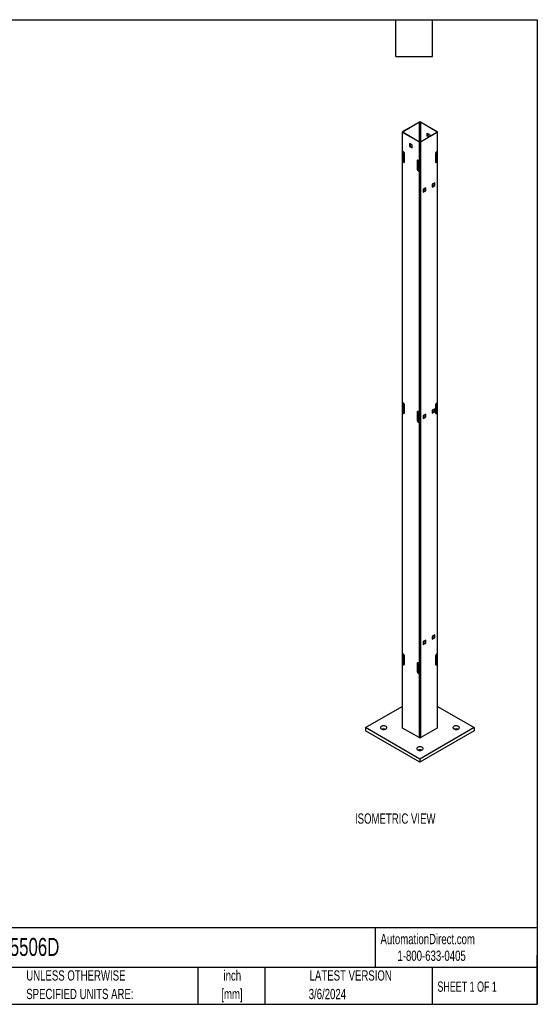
# Model space of a CAD drawing. Header units: inches. Extents: x 0.2 to 10.8, y 0.2 to 8.2.
# Tile 2 of 2: x 6.5 to 10.8, y 0.2 to 8.2. Entities that reach past the tile are written whole.
import ezdxf

# ---------------------------------------------------------------- set-up
doc = ezdxf.new("R2010")
doc.units = ezdxf.units.IN
doc.header["$MEASUREMENT"] = 0
doc.layers.add('DIMENSIONS', color=140, linetype='Continuous', lineweight=25)
doc.layers.add('TEXT', color=140, linetype='Continuous', lineweight=25)
doc.styles.add('SLDTEXTSTYLE0', font='TXT', dxfattribs={"width": 0.7})
doc.styles.add('SLDTEXTSTYLE1', font='TXT', dxfattribs={"width": 0.65})

# ---------------------------------------------------------------- blocks, each defined once
blk = doc.blocks.new('SW_NOTE_0')
at = {"layer": 'DIMENSIONS', "color": 0, "insert": (0, 0.859), "char_height": 0.66667, "attachment_point": 1, "style": 'SLDTEXTSTYLE0'}
blk.add_mtext('ISOMETRIC VIEW', dxfattribs=at)
blk = doc.blocks.new('ISOMETRIC_VIEW')
at = {"layer": 'DIMENSIONS', "color": 140}
blk.add_blockref('SW_NOTE_0', (0, -0.097), dxfattribs=at)

msp = doc.modelspace()

# ---------------------------------------------------------------- linework, layer by layer
for p, q in [((9.65604, 7.34152), (9.78921, 7.4184)), ((9.79263, 7.41642), (9.65946, 7.33954)), ((9.79263, 7.26332), (9.79263, 7.41642)), ((9.93311, 7.33954), (9.79994, 7.41642)), ((9.79994, 7.41642), (9.79994, 7.25845)), ((9.80336, 7.4184), (9.93653, 7.34152)), ((9.65311, 7.33744), (9.65311, 2.49773)), ((9.78921, 7.25648), (9.65604, 7.33335)), ((9.65604, 7.18025), (9.65604, 7.33335)), ((9.65946, 7.33954), (9.65946, 7.33533)), ((9.65946, 7.33533), (9.79263, 7.25845)), ((9.79994, 7.25845), (9.93311, 7.33533)), ((9.93653, 7.33335), (9.80336, 7.25648)), ((9.8564, 7.32748), (9.87665, 7.31579)), ((9.8564, 7.30409), (9.8564, 7.32748)), ((9.85982, 7.30606), (9.8564, 7.30409)), ((9.8677, 7.29757), (9.8564, 7.30409)), ((9.85982, 7.32551), (9.85982, 7.30606)), ((9.85982, 7.30606), (9.87112, 7.29954)), ((9.87665, 7.31579), (9.87665, 7.30273)), ((9.93311, 7.33533), (9.93311, 7.33954)), ((9.93653, 7.33335), (9.93653, 7.18025)), ((9.93946, 2.49773), (9.93946, 7.33744)), ((9.73276, 7.23272), (9.7125, 7.24441)), ((9.7125, 7.24441), (9.7125, 7.22102)), ((9.7125, 7.22102), (9.71592, 7.22299)), ((9.7125, 7.22102), (9.73276, 7.20933)), ((9.71592, 7.24244), (9.71592, 7.22299)), ((9.71592, 7.22299), (9.73276, 7.21327)), ((9.73276, 7.20933), (9.73276, 7.23272)), ((9.78841, 7.26088), (9.79263, 7.26332)), ((9.78921, 7.25648), (9.78921, 7.10337)), ((9.79049, 7.25968), (9.79049, 7.26209)), ((9.79401, 7.25788), (9.79401, 7.26389)), ((9.80336, 2.41677), (9.80336, 7.25648)), ((9.65496, 7.09593), (9.65496, 7.18099)), ((9.66252, 7.17651), (9.65604, 7.18025)), ((9.65848, 7.09796), (9.65848, 7.17885)), ((9.65946, 7.17828), (9.65946, 7.09717)), ((9.67019, 7.09588), (9.67019, 7.16324)), ((9.92239, 7.16324), (9.92239, 7.09588)), ((9.93653, 7.18025), (9.93005, 7.17651)), ((9.93311, 7.09717), (9.93311, 7.17828)), ((9.93409, 7.17885), (9.93409, 7.09796)), ((9.93761, 7.18099), (9.93761, 7.09593)), ((9.65496, 7.09593), (9.65848, 7.09796)), ((9.65604, 5.1389), (9.65604, 7.0952)), ((9.65604, 7.0952), (9.66252, 7.09145)), ((9.65946, 7.09717), (9.66594, 7.09343)), ((9.66252, 7.09145), (9.66594, 7.09343)), ((9.77849, 7.10466), (9.77507, 7.10269)), ((9.77507, 7.10269), (9.77507, 7.03533)), ((9.77849, 7.10466), (9.77849, 7.0373)), ((9.78921, 7.10337), (9.78273, 7.10712)), ((9.79049, 7.10275), (9.79049, 7.01769)), ((9.92663, 7.09343), (9.93311, 7.09717)), ((9.93005, 7.09145), (9.92663, 7.09343)), ((9.93005, 7.09145), (9.93653, 7.0952)), ((9.93761, 7.09593), (9.93409, 7.09796)), ((9.93653, 7.0952), (9.93653, 5.1389)), ((9.77507, 7.03533), (9.77849, 7.0373)), ((9.78615, 7.02403), (9.78273, 7.02206)), ((9.78273, 7.02206), (9.78921, 7.01832)), ((9.78615, 7.02403), (9.79049, 7.02153)), ((9.78921, 7.01832), (9.78921, 5.06202)), ((9.84324, 6.88293), (9.82299, 6.87123)), ((9.83982, 6.86151), (9.83982, 6.88095)), ((9.84324, 6.85953), (9.84324, 6.88293)), ((9.9169, 6.92545), (9.89664, 6.91375)), ((9.89664, 6.91375), (9.89664, 6.89036)), ((9.89664, 6.89431), (9.91348, 6.90403)), ((9.89664, 6.89036), (9.9169, 6.90206)), ((9.91348, 6.90403), (9.91348, 6.92347)), ((9.9169, 6.90206), (9.91348, 6.90403)), ((9.9169, 6.90206), (9.9169, 6.92545)), ((9.82299, 6.87123), (9.82299, 6.84784)), ((9.82299, 6.85179), (9.83982, 6.86151)), ((9.82299, 6.84784), (9.84324, 6.85953)), ((9.84324, 6.85953), (9.83982, 6.86151)), ((9.65496, 5.05458), (9.65496, 5.13964)), ((9.66252, 5.13516), (9.65604, 5.1389)), ((9.65848, 5.05661), (9.65848, 5.13749)), ((9.65946, 5.13693), (9.65946, 5.05582)), ((9.67019, 5.05453), (9.67019, 5.12189)), ((9.92239, 5.12189), (9.92239, 5.05453)), ((9.93653, 5.1389), (9.93005, 5.13516)), ((9.93311, 5.05582), (9.93311, 5.13693)), ((9.93409, 5.13749), (9.93409, 5.05661)), ((9.93761, 5.13964), (9.93761, 5.05458)), ((9.65496, 5.05458), (9.65848, 5.05661)), ((9.65604, 3.09755), (9.65604, 5.05384)), ((9.65604, 5.05384), (9.66252, 5.0501)), ((9.65946, 5.05582), (9.66594, 5.05207)), ((9.66252, 5.0501), (9.66594, 5.05207)), ((9.77849, 5.06331), (9.77507, 5.06134)), ((9.77507, 5.06134), (9.77507, 4.99398)), ((9.77849, 5.06331), (9.77849, 4.99595)), ((9.78921, 5.06202), (9.78273, 5.06576)), ((9.79049, 5.0614), (9.79049, 4.97634)), ((9.84324, 5.04571), (9.82299, 5.03401)), ((9.83982, 5.02429), (9.83982, 5.04374)), ((9.84324, 5.02232), (9.84324, 5.04571)), ((9.9169, 5.08823), (9.89664, 5.07654)), ((9.89664, 5.07654), (9.89664, 5.05315)), ((9.89664, 5.05709), (9.91348, 5.06681)), ((9.89664, 5.05315), (9.9169, 5.06484)), ((9.91348, 5.06681), (9.91348, 5.08626)), ((9.9169, 5.06484), (9.91348, 5.06681)), ((9.9169, 5.06484), (9.9169, 5.08823)), ((9.92663, 5.05207), (9.93311, 5.05582)), ((9.92663, 5.05207), (9.93005, 5.0501)), ((9.93005, 5.0501), (9.93653, 5.05384)), ((9.93761, 5.05458), (9.93409, 5.05661)), ((9.93653, 5.05384), (9.93653, 3.09755)), ((9.77507, 4.99398), (9.77849, 4.99595)), ((9.78615, 4.98268), (9.78273, 4.98071)), ((9.78273, 4.98071), (9.78921, 4.97697)), ((9.78615, 4.98268), (9.79049, 4.98017)), ((9.78921, 4.97697), (9.78921, 3.02067)), ((9.82299, 5.03401), (9.82299, 5.01062)), ((9.82299, 5.01457), (9.83982, 5.02429)), ((9.82299, 5.01062), (9.84324, 5.02232)), ((9.84324, 5.02232), (9.83982, 5.02429)), ((9.84324, 3.20849), (9.82299, 3.1968)), ((9.83982, 3.18707), (9.83982, 3.20652)), ((9.84324, 3.1851), (9.84324, 3.20849)), ((9.9169, 3.25101), (9.89664, 3.23932)), ((9.89664, 3.23932), (9.89664, 3.21593)), ((9.89664, 3.21987), (9.91348, 3.2296)), ((9.89664, 3.21593), (9.9169, 3.22762)), ((9.91348, 3.2296), (9.91348, 3.24904)), ((9.9169, 3.22762), (9.91348, 3.2296)), ((9.9169, 3.22762), (9.9169, 3.25101)), ((9.82299, 3.1968), (9.82299, 3.17341)), ((9.82299, 3.17735), (9.83982, 3.18707)), ((9.82299, 3.17341), (9.84324, 3.1851)), ((9.83982, 3.18707), (9.84324, 3.1851)), ((9.65496, 3.01323), (9.65496, 3.09829)), ((9.66252, 3.09381), (9.65604, 3.09755)), ((9.65848, 3.01526), (9.65848, 3.09614)), ((9.65946, 3.09558), (9.65946, 3.01446)), ((9.67019, 3.01317), (9.67019, 3.08054)), ((9.92239, 3.08054), (9.92239, 3.01317)), ((9.93653, 3.09755), (9.93005, 3.09381)), ((9.93311, 3.01446), (9.93311, 3.09558)), ((9.93409, 3.09614), (9.93409, 3.01526)), ((9.93761, 3.09829), (9.93761, 3.01323)), ((9.65496, 3.01323), (9.65848, 3.01526)), ((9.65604, 2.49365), (9.65604, 3.01249)), ((9.65604, 3.01249), (9.66252, 3.00875)), ((9.65946, 3.01446), (9.66594, 3.01072)), ((9.66252, 3.00875), (9.66594, 3.01072)), ((9.77849, 3.02196), (9.77507, 3.01999)), ((9.77507, 3.01999), (9.77507, 2.95262)), ((9.77849, 3.02196), (9.77849, 2.9546)), ((9.78921, 3.02067), (9.78273, 3.02441)), ((9.79049, 3.02005), (9.79049, 2.93499)), ((9.92663, 3.01072), (9.93311, 3.01446)), ((9.93005, 3.00875), (9.92663, 3.01072)), ((9.93005, 3.00875), (9.93653, 3.01249)), ((9.93761, 3.01323), (9.93409, 3.01526)), ((9.93653, 3.01249), (9.93653, 2.49365)), ((9.77507, 2.95262), (9.77849, 2.9546)), ((9.78615, 2.94133), (9.78273, 2.93936)), ((9.78273, 2.93936), (9.78921, 2.93561)), ((9.78615, 2.94133), (9.79049, 2.93882)), ((9.78921, 2.93561), (9.78921, 2.41677)), ((9.35434, 2.49773), (9.65311, 2.67021)), ((9.93946, 2.67021), (10.23823, 2.49773)), ((9.35434, 2.49773), (9.35434, 2.47221)), ((9.79629, 2.2426), (9.35434, 2.49773)), ((9.78921, 2.41677), (9.65604, 2.49365)), ((10.23823, 2.49773), (9.79629, 2.2426)), ((9.93653, 2.49365), (9.80336, 2.41677)), ((10.23823, 2.49773), (10.23823, 2.47221)), ((9.79629, 2.21709), (9.35434, 2.47221)), ((10.23823, 2.47221), (9.79629, 2.21709)), ((9.79629, 2.2426), (9.79629, 2.21709))]:
    msp.add_line(p, q)
at = {"flags": 128}
for points in [[(9.48324, 2.4871), (9.48763, 2.48506), (9.49268, 2.48362), (9.49814, 2.48283), (9.50377, 2.48275), (9.5093, 2.48336), (9.51447, 2.48464), (9.51905, 2.48654), (9.52281, 2.48896), (9.52558, 2.49179), (9.52723, 2.4949), (9.52769, 2.49814), (9.52693, 2.50136), (9.52499, 2.50441), (9.52196, 2.50715), (9.51797, 2.50945), (9.51323, 2.5112), (9.50794, 2.51232), (9.50236, 2.51276), (9.49675, 2.51249), (9.49137, 2.51154), (9.48647, 2.50994), (9.48227, 2.50777), (9.47899, 2.50513), (9.47676, 2.50214), (9.4757, 2.49895), (9.47585, 2.4957), (9.47721, 2.49255), (9.47972, 2.48963), (9.48324, 2.4871)], [(10.0725, 2.4871), (10.07689, 2.48506), (10.08193, 2.48362), (10.0874, 2.48283), (10.09303, 2.48275), (10.09856, 2.48336), (10.10373, 2.48464), (10.1083, 2.48654), (10.11206, 2.48896), (10.11484, 2.49179), (10.11649, 2.4949), (10.11695, 2.49814), (10.11619, 2.50136), (10.11424, 2.50441), (10.11121, 2.50715), (10.10723, 2.50945), (10.10248, 2.5112), (10.0972, 2.51232), (10.09162, 2.51276), (10.08601, 2.51249), (10.08062, 2.51154), (10.07572, 2.50994), (10.07153, 2.50777), (10.06824, 2.50513), (10.06602, 2.50214), (10.06496, 2.49895), (10.06511, 2.4957), (10.06647, 2.49255), (10.06897, 2.48963), (10.0725, 2.4871)], [(9.77787, 2.31701), (9.78226, 2.31498), (9.78731, 2.31353), (9.79277, 2.31275), (9.7984, 2.31266), (9.80393, 2.31327), (9.8091, 2.31456), (9.81368, 2.31645), (9.81744, 2.31887), (9.82021, 2.3217), (9.82186, 2.32481), (9.82232, 2.32805), (9.82156, 2.33127), (9.81962, 2.33432), (9.81658, 2.33706), (9.8126, 2.33936), (9.80786, 2.34111), (9.80257, 2.34223), (9.79699, 2.34267), (9.79138, 2.34241), (9.786, 2.34146), (9.78109, 2.33986), (9.7769, 2.33768), (9.77362, 2.33504), (9.77139, 2.33206), (9.77033, 2.32887), (9.77048, 2.32562), (9.77184, 2.32246), (9.77434, 2.31955), (9.77787, 2.31701)]]:
    msp.add_lwpolyline(points, dxfattribs=at)
for centre, radius, start, end in [((9.79629, 7.40475), 0.01537, 62.609672, 117.390328), ((9.79629, 7.40937), 0.00794, 62.609672, 117.390328), ((9.65759, 7.33744), 0.00437, 110.783421, 249.216579), ((9.66026, 7.33744), 0.00226, 110.783421, 249.216579), ((9.93231, 7.33744), 0.00226, 290.783421, 69.216579), ((9.93498, 7.33744), 0.00437, 290.783421, 69.216579), ((9.79629, 7.27012), 0.01537, 242.609672, 297.390328), ((9.79562, 7.25804), 0.00607, 105.414444, 119.481702), ((9.79629, 7.2655), 0.00794, 242.609672, 297.390328), ((9.66015, 7.18743), 0.00827, 231.130552, 240.198918), ((9.65355, 7.16249), 0.01665, 2.605478, 57.394522), ((9.93902, 7.16249), 0.01665, 122.605478, 177.394522), ((9.93242, 7.18743), 0.00827, 299.801082, 308.869448), ((9.66015, 7.10237), 0.00827, 231.130552, 240.198918), ((9.66128, 7.10043), 0.00374, 221.378412, 240.840182), ((9.66552, 7.09512), 0.00473, 230.796715, 9.214037), ((9.66955, 7.09913), 0.00675, 237.667538, 268.489087), ((9.77974, 7.10345), 0.00473, 50.796715, 189.214037), ((9.78523, 7.10494), 0.00675, 151.507437, 182.335577), ((9.7945, 7.11259), 0.01062, 240.155478, 247.829288), ((9.92706, 7.09512), 0.00473, 170.785963, 309.203285), ((9.92302, 7.09913), 0.00675, 271.510913, 302.332462), ((9.93129, 7.10043), 0.00374, 299.159818, 318.621588), ((9.93242, 7.10237), 0.00827, 299.801082, 308.869448), ((9.7917, 7.03608), 0.01665, 182.605478, 237.394522), ((9.79512, 7.03806), 0.01665, 182.605478, 237.394522), ((9.7945, 7.02753), 0.01062, 240.155478, 247.829288), ((9.66015, 5.14608), 0.00827, 231.130552, 240.198918), ((9.65355, 5.12113), 0.01665, 2.605478, 57.394522), ((9.93902, 5.12113), 0.01665, 122.605478, 177.394522), ((9.93242, 5.14608), 0.00827, 299.801082, 308.869448), ((9.66015, 5.06102), 0.00827, 231.130552, 240.198918), ((9.66128, 5.05908), 0.00374, 221.378412, 240.840182), ((9.66552, 5.05377), 0.00473, 230.796715, 9.214037), ((9.66955, 5.05778), 0.00675, 237.667538, 268.489087), ((9.77974, 5.0621), 0.00473, 50.796715, 189.214037), ((9.78523, 5.06359), 0.00675, 151.507437, 182.335577), ((9.7945, 5.07123), 0.01062, 240.155478, 247.829288), ((9.92706, 5.05377), 0.00473, 170.785963, 309.203285), ((9.92302, 5.05778), 0.00675, 271.510913, 302.332462), ((9.93129, 5.05908), 0.00374, 299.159818, 318.621588), ((9.93242, 5.06102), 0.00827, 299.801082, 308.869448), ((9.7917, 4.99473), 0.01665, 182.605478, 237.394522), ((9.79512, 4.99671), 0.01665, 182.605478, 237.394522), ((9.7945, 4.98618), 0.01062, 240.155478, 247.829288), ((9.66015, 3.10472), 0.00827, 231.130552, 240.198918), ((9.65355, 3.07978), 0.01665, 2.605478, 57.394522), ((9.93902, 3.07978), 0.01665, 122.605478, 177.394522), ((9.93242, 3.10472), 0.00827, 299.801082, 308.869448), ((9.66015, 3.01967), 0.00827, 231.130552, 240.198918), ((9.66128, 3.01773), 0.00374, 221.378412, 240.840182), ((9.66552, 3.01242), 0.00473, 230.796715, 9.214037), ((9.66955, 3.01642), 0.00675, 237.667538, 268.489087), ((9.77974, 3.02075), 0.00473, 50.796715, 189.214037), ((9.78523, 3.02224), 0.00675, 151.507437, 182.335577), ((9.7945, 3.02988), 0.01062, 240.155478, 247.829288), ((9.92706, 3.01242), 0.00473, 170.785963, 309.203285), ((9.92302, 3.01642), 0.00675, 271.510913, 302.332462), ((9.93129, 3.01773), 0.00374, 299.159818, 318.621588), ((9.93242, 3.01967), 0.00827, 299.801082, 308.869448), ((9.7917, 2.95338), 0.01665, 182.605478, 237.394522), ((9.79512, 2.95535), 0.01665, 182.605478, 237.394522), ((9.7945, 2.94483), 0.01062, 240.155478, 247.829288), ((9.50166, 2.44534), 0.04195, 70.83305, 109.16695), ((9.65812, 2.49823), 0.00503, 185.694799, 245.625342), ((9.93445, 2.49823), 0.00503, 294.374658, 354.305201), ((10.09091, 2.44534), 0.04195, 70.83305, 109.16695), ((9.79629, 2.43042), 0.01537, 242.609672, 297.390328), ((9.79629, 2.27526), 0.04195, 70.83305, 109.16695)]:
    msp.add_arc(centre, radius, start, end)
at = {"layer": 'TEXT'}
for p, q in [((0.25, 8.25), (10.75, 8.25)), ((9.6, 7.95), (9.6, 8.25)), ((9.9, 7.95), (9.9, 8.25)), ((10.75, 8.25), (10.75, 0.25)), ((9.6, 7.95), (9.9, 7.95)), ((10.75, 0.87111), (0.25, 0.87111)), ((9.4321, 0.87111), (9.4321, 0.55)), ((10.75, 0.25), (10.75, 0.65)), ((10.75, 0.55), (0.25, 0.55)), ((7.99308, 0.55), (7.99308, 0.25)), ((8.53591, 0.55), (8.53591, 0.25)), ((9.89562, 0.55), (9.89562, 0.25)), ((0.25, 0.25), (10.75, 0.25))]:
    msp.add_line(p, q, dxfattribs=at)

# ---------------------------------------------------------------- block references
at = {"color": 7, "linetype": 'Continuous', "xscale": 0.125, "yscale": 0.125, "zscale": 0.125}
msp.add_blockref('ISOMETRIC_VIEW', (9.2688, 1.70562), dxfattribs=at)

# ---------------------------------------------------------------- texts
at = {"color": 179, "linetype": 'Continuous', "lineweight": 18, "char_height": 0.0833333, "attachment_point": 1, "style": 'SLDTEXTSTYLE0'}
for s, insert in [('AutomationDirect.com', (9.47618, 0.82191)), ('1-800-633-0405', (9.61384, 0.6865))]:
    msp.add_mtext(s, dxfattribs=dict(at, insert=insert))
at = {"layer": 'TEXT'}
for s, insert, char_height, attachment_point, style in [('XG5506D', (6.26802, 0.78918), 0.145833, 1, 'SLDTEXTSTYLE0'), ('UNLESS OTHERWISE', (6.59874, 0.52614), 0.0833333, 1, 'SLDTEXTSTYLE0'), ('inch', (8.2726, 0.52604), 0.083333, 2, 'SLDTEXTSTYLE0'), ('LATEST VERSION', (9.23434, 0.52614), 0.0833333, 2, 'SLDTEXTSTYLE0'), ('SHEET 1 OF 1', (9.93863, 0.4351), 0.0833333, 1, 'SLDTEXTSTYLE1'), ('SPECIFIED UNITS ARE:', (6.59874, 0.37566), 0.0833333, 1, 'SLDTEXTSTYLE0'), ('[mm]', (8.2698, 0.37555), 0.083333, 2, 'SLDTEXTSTYLE0'), ('3/6/2024', (9.04485, 0.3751), 0.083333, 2, 'SLDTEXTSTYLE0')]:
    msp.add_mtext(s, dxfattribs=dict(at, insert=insert, char_height=char_height, attachment_point=attachment_point, style=style))

doc.saveas('drawing.dxf')
